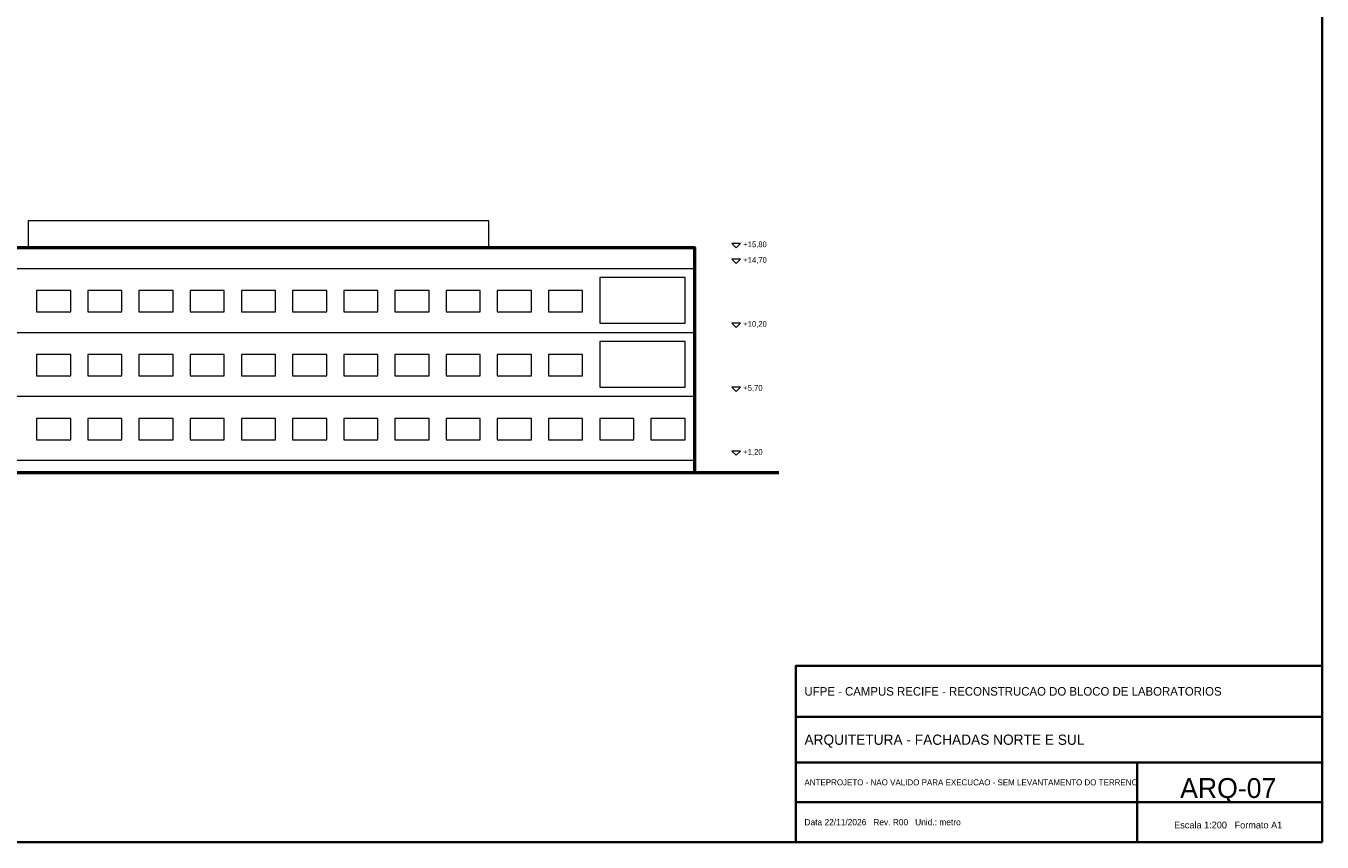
# Model space of a CAD drawing. Header units: metres. Extents: x -12 to 152, y -66 to 49.
# Tile 2 of 3: x 61 to 152, y -66 to -9. Entities that reach past the tile are written whole.
import ezdxf
from ezdxf.enums import TextEntityAlignment as Align

# ---------------------------------------------------------------- set-up
doc = ezdxf.new("R2010")
doc.units = ezdxf.units.M
for name, color, linetype, lineweight, true_color in [('COTA', 8, 'Continuous', 13, 0x6a6a6a), ('ESQUADRIA', 4, 'Continuous', 18, 0x007f9f), ('MOBILIA', 9, 'Continuous', 13, 0xa8a8a8)]:
    doc.layers.add(name, color=color, linetype=linetype, lineweight=lineweight, true_color=true_color)
doc.layers.add('FOLHA', color=7, linetype='Continuous', lineweight=35)
doc.layers.add('PAREDE', color=7, linetype='Continuous', lineweight=50)

msp = doc.modelspace()

# ---------------------------------------------------------------- linework, layer by layer
at = {"layer": 'COTA'}
for points in [[(110.7, -23.9), (111, -24.2), (111.3, -23.9)], [(110.7, -25), (111, -25.3), (111.3, -25)], [(110.7, -29.5), (111, -29.8), (111.3, -29.5)], [(110.7, -34), (111, -34.3), (111.3, -34)], [(110.7, -38.5), (111, -38.8), (111.3, -38.5)]]:
    msp.add_lwpolyline(points, close=True, dxfattribs=at)
at = {"layer": 'ESQUADRIA'}
for points in [[(61.8, -28.7), (64.2, -28.7), (64.2, -27.2), (61.8, -27.2)], [(65.4, -28.7), (67.8, -28.7), (67.8, -27.2), (65.4, -27.2)], [(69, -28.7), (71.4, -28.7), (71.4, -27.2), (69, -27.2)], [(72.6, -28.7), (75, -28.7), (75, -27.2), (72.6, -27.2)], [(76.2, -28.7), (78.6, -28.7), (78.6, -27.2), (76.2, -27.2)], [(79.8, -28.7), (82.2, -28.7), (82.2, -27.2), (79.8, -27.2)], [(83.4, -28.7), (85.8, -28.7), (85.8, -27.2), (83.4, -27.2)], [(87, -28.7), (89.4, -28.7), (89.4, -27.2), (87, -27.2)], [(90.6, -28.7), (93, -28.7), (93, -27.2), (90.6, -27.2)], [(94.2, -28.7), (96.6, -28.7), (96.6, -27.2), (94.2, -27.2)], [(97.8, -28.7), (100.2, -28.7), (100.2, -27.2), (97.8, -27.2)], [(61.8, -33.2), (64.2, -33.2), (64.2, -31.7), (61.8, -31.7)], [(65.4, -33.2), (67.8, -33.2), (67.8, -31.7), (65.4, -31.7)], [(69, -33.2), (71.4, -33.2), (71.4, -31.7), (69, -31.7)], [(72.6, -33.2), (75, -33.2), (75, -31.7), (72.6, -31.7)], [(76.2, -33.2), (78.6, -33.2), (78.6, -31.7), (76.2, -31.7)], [(79.8, -33.2), (82.2, -33.2), (82.2, -31.7), (79.8, -31.7)], [(83.4, -33.2), (85.8, -33.2), (85.8, -31.7), (83.4, -31.7)], [(87, -33.2), (89.4, -33.2), (89.4, -31.7), (87, -31.7)], [(90.6, -33.2), (93, -33.2), (93, -31.7), (90.6, -31.7)], [(94.2, -33.2), (96.6, -33.2), (96.6, -31.7), (94.2, -31.7)], [(97.8, -33.2), (100.2, -33.2), (100.2, -31.7), (97.8, -31.7)], [(61.8, -37.7), (64.2, -37.7), (64.2, -36.2), (61.8, -36.2)], [(65.4, -37.7), (67.8, -37.7), (67.8, -36.2), (65.4, -36.2)], [(69, -37.7), (71.4, -37.7), (71.4, -36.2), (69, -36.2)], [(72.6, -37.7), (75, -37.7), (75, -36.2), (72.6, -36.2)], [(76.2, -37.7), (78.6, -37.7), (78.6, -36.2), (76.2, -36.2)], [(79.8, -37.7), (82.2, -37.7), (82.2, -36.2), (79.8, -36.2)], [(83.4, -37.7), (85.8, -37.7), (85.8, -36.2), (83.4, -36.2)], [(87, -37.7), (89.4, -37.7), (89.4, -36.2), (87, -36.2)], [(90.6, -37.7), (93, -37.7), (93, -36.2), (90.6, -36.2)], [(94.2, -37.7), (96.6, -37.7), (96.6, -36.2), (94.2, -36.2)], [(97.8, -37.7), (100.2, -37.7), (100.2, -36.2), (97.8, -36.2)], [(101.4, -37.7), (103.8, -37.7), (103.8, -36.2), (101.4, -36.2)], [(105, -37.7), (107.4, -37.7), (107.4, -36.2), (105, -36.2)]]:
    msp.add_lwpolyline(points, close=True, dxfattribs=at)
at = {"layer": 'FOLHA'}
for p, q in [((115.2, -57.2), (152.2, -57.2)), ((115.2, -60.4), (152.2, -60.4)), ((139.2, -66), (139.2, -60.4)), ((115.2, -63.2), (152.2, -63.2))]:
    msp.add_line(p, q, dxfattribs=at)
for points in [[(-12, -66), (152.2, -66), (152.2, 48.8), (-12, 48.8)], [(115.2, -66), (152.2, -66), (152.2, -53.6), (115.2, -53.6)]]:
    msp.add_lwpolyline(points, close=True, dxfattribs=at)
at = {"layer": 'MOBILIA'}
for p, q in [((0, -25.65), (108, -25.65)), ((0, -30.15), (108, -30.15)), ((0, -34.65), (108, -34.65)), ((0, -39.15), (108, -39.15))]:
    msp.add_line(p, q, dxfattribs=at)
for points in [[(61.2, -24.2), (93.6, -24.2), (93.6, -22.3), (61.2, -22.3)], [(101.4, -29.5), (107.4, -29.5), (107.4, -26.3), (101.4, -26.3)], [(101.4, -34), (107.4, -34), (107.4, -30.8), (101.4, -30.8)]]:
    msp.add_lwpolyline(points, close=True, dxfattribs=at)
at = {"layer": 'PAREDE'}
msp.add_line((-6, -40), (114, -40), dxfattribs=at)
msp.add_lwpolyline([(-0.1, -40), (108.1, -40), (108.1, -24.2), (-0.1, -24.2)], close=True, dxfattribs=at)

# ---------------------------------------------------------------- texts
at = {"layer": 'COTA'}
for s, p in [('+15,80', (111.5, -23.96)), ('+14,70', (111.5, -25.06)), ('+10,20', (111.5, -29.56)), ('+5,70', (111.5, -34.06)), ('+1,20', (111.5, -38.56))]:
    msp.add_text(s, height=0.4, dxfattribs=at).set_placement(p, align=Align.MIDDLE_LEFT)
at = {"layer": 'FOLHA'}
for s, height, p in [('UFPE - CAMPUS RECIFE - RECONSTRUCAO DO BLOCO DE LABORATORIOS', 0.6, (115.8, -55.4)), ('ARQUITETURA - FACHADAS NORTE E SUL', 0.72, (115.8, -58.8)), ('ANTEPROJETO - NAO VALIDO PARA EXECUCAO - SEM LEVANTAMENTO DO TERRENO', 0.42, (115.8, -61.8)), ('Data 22/11/2026   Rev. R00   Unid.: metro', 0.44, (115.8, -64.6))]:
    msp.add_text(s, height=height, dxfattribs=at).set_placement(p, align=Align.MIDDLE_LEFT)
for s, height, p in [('ARQ-07', 1.4, (145.6, -62.2)), ('Escala 1:200   Formato A1', 0.48, (145.6, -64.8))]:
    msp.add_text(s, height=height, dxfattribs=at).set_placement(p, align=Align.MIDDLE_CENTER)

doc.saveas('drawing.dxf')
